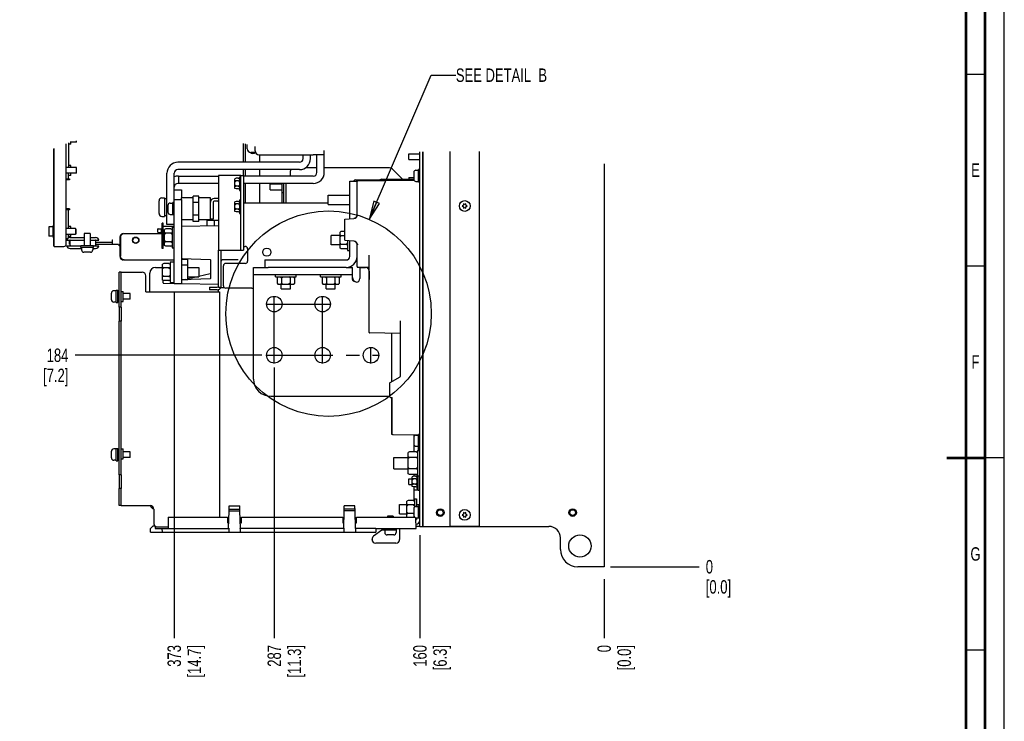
# Paper-space layout 'SUBMITTAL_E3H_2_2' of a CAD drawing. Header units: millimetres. Extents: x 0 to 841, y 0 to 594.
# Tile 57 of 58: x 584 to 841, y 228 to 411. Entities that reach past the tile are written whole.
import ezdxf

# ---------------------------------------------------------------- set-up
doc = ezdxf.new("R2010")
doc.units = ezdxf.units.MM
doc.header["$LTSCALE"] = 46.255
doc.linetypes.add('CENTER', pattern=[0.6, 0.375, -0.075, 0.075, -0.075])
doc.linetypes.add('DASHED', pattern=[0.2, 0.1, -0.1])
doc.layers.get('0').update_dxf_attribs({"linetype": 'CONTINUOUS'})
for name, color, linetype in [('002___PRT_ALL_AXES', 7, 'CONTINUOUS'), ('02___PRT_ALL_AXES', 7, 'CONTINUOUS'), ('DATUM', 7, 'CONTINUOUS'), ('DEFAULT_1', 7, 'CENTER'), ('DRAFTS', 7, 'CONTINUOUS'), ('NOTES', 7, 'CONTINUOUS'), ('ROUNDS', 7, 'CONTINUOUS')]:
    doc.layers.add(name, color=color, linetype=linetype)
doc.styles.get("Standard").update_dxf_attribs({"font": 'txt', "width": 0.725})
doc.dimstyles.new('DIMSTYLE_3', dxfattribs={"dimtxt": 3.5, "dimasz": 4.8, "dimexe": 3.2, "dimexo": 1.6, "dimgap": 0.875, "dimtad": 0, "dimtih": 1, "dimtoh": 1, "dimdec": 1, "dimzin": 0, "dimdsep": 46, "dimtxsty": 'STANDARD', "dimblk": 'CLOSED', "dimblk1": 'CLOSED', "dimblk2": 'CLOSED', "dimcen": 0.09, "dimadec": 0, "dimazin": 0, "dimtp": 0.4, "dimtm": 0.4, "dimtfac": 1, "dimtdec": 1, "dimtofl": 0, "dimtmove": 0, "dimatfit": 3, "dimldrblk": 'CLOSED', "dimfxl": 1, "dimtolj": 1, "dimtzin": 0, "dimarcsym": 0})
doc.dimstyles.get("Standard").update_dxf_attribs({"dimtxt": 3.5, "dimasz": 4.8, "dimexe": 3.2, "dimexo": 1.6, "dimtad": 0, "dimtih": 1, "dimtoh": 1, "dimdec": 1, "dimzin": 0, "dimdsep": 46, "dimtxsty": 'STANDARD', "dimblk": 'CLOSED', "dimblk1": 'CLOSED', "dimblk2": 'CLOSED', "dimcen": 0.09, "dimadec": 0, "dimazin": 0, "dimtol": 1, "dimtp": 0.4, "dimtm": 0.4, "dimtfac": 1, "dimtdec": 1, "dimtofl": 0, "dimtmove": 0, "dimatfit": 3, "dimldrblk": 'CLOSED', "dimfxl": 1, "dimtolj": 1, "dimtzin": 0, "dimarcsym": 0})

# ---------------------------------------------------------------- blocks, each defined once
blk = doc.blocks.new('*D64')
at = {"color": 2, "linetype": 'CONTINUOUS'}
blk.add_line((736.74, 265.47), (736.74, 250.02), dxfattribs=at)
at = {"color": 2, "linetype": 'CONTINUOUS', "insert": (734.99, 248.27), "char_height": 3.5, "width": 12.6875, "attachment_point": 3, "rotation": 90, "line_spacing_factor": 0.9}
blk.add_mtext('0\\P[0.0]', dxfattribs=at)
blk = doc.blocks.new('_CLOSED')
at = {"color": 0, "linetype": 'BYBLOCK'}
for p, q in [((0, 0), (-1, 0.167)), ((-1, 0.167), (-1, -0.167)), ((-1, -0.167), (0, 0)), ((-1, 0), (0, 0))]:
    blk.add_line(p, q, dxfattribs=at)
blk = doc.blocks.new('*D65')
at = {"color": 2, "linetype": 'CONTINUOUS'}
blk.add_line((650.79, 320.57), (650.79, 250.02), dxfattribs=at)
at = {"color": 2, "linetype": 'CONTINUOUS', "insert": (649.04, 248.27), "char_height": 3.5, "width": 15.225, "attachment_point": 3, "rotation": 90, "line_spacing_factor": 0.9}
blk.add_mtext('287\\P[11.3]', dxfattribs=at)
blk = doc.blocks.new('*D66')
at = {"color": 2, "linetype": 'CONTINUOUS'}
blk.add_line((624.72, 340.2), (624.72, 250.02), dxfattribs=at)
at = {"color": 2, "linetype": 'CONTINUOUS', "insert": (622.97, 248.27), "char_height": 3.5, "width": 15.225, "attachment_point": 3, "rotation": 90, "line_spacing_factor": 0.9}
blk.add_mtext('373\\P[14.7]', dxfattribs=at)
blk = doc.blocks.new('*D67')
at = {"color": 2, "linetype": 'CONTINUOUS'}
blk.add_line((647.59, 323.77), (598.9, 323.77), dxfattribs=at)
at = {"color": 2, "linetype": 'CONTINUOUS', "insert": (597.15, 325.52), "char_height": 3.5, "width": 12.6875, "attachment_point": 3, "line_spacing_factor": 0.9}
blk.add_mtext('184\\P[7.2]', dxfattribs=at)
blk = doc.blocks.new('*D68')
at = {"color": 2, "linetype": 'CONTINUOUS'}
blk.add_line((738.38, 268.67), (761.47, 268.67), dxfattribs=at)
at = {"color": 2, "linetype": 'CONTINUOUS', "insert": (763.22, 270.42), "char_height": 3.5, "width": 12.6875, "attachment_point": 1, "line_spacing_factor": 0.9}
blk.add_mtext('0\\P[0.0]', dxfattribs=at)
blk = doc.blocks.new('*D103')
at = {"color": 2, "linetype": 'CONTINUOUS'}
blk.add_line((688.74, 276.93), (688.74, 250.02), dxfattribs=at)
at = {"color": 2, "linetype": 'CONTINUOUS', "insert": (686.99, 248.27), "char_height": 3.5, "width": 12.6875, "attachment_point": 3, "rotation": 90, "line_spacing_factor": 0.9}
blk.add_mtext('160\\P[6.3]', dxfattribs=at)

psp = doc.layouts.new('SUBMITTAL_E3H_2_2')

# ---------------------------------------------------------------- linework, layer by layer
at = {"color": 7, "linetype": 'CONTINUOUS'}
for p, q in [((841, 0), (841, 594)), ((841, 0), (841, 594)), ((593.31, 377.55), (593.31, 357.67)), ((663.83, 371.41), (663.83, 377.12)), ((658.31, 375.01), (658.31, 376.03)), ((663.83, 376.03), (660.95, 376.03)), ((689.43, 376.73), (689.43, 279.17)), ((689.46, 376.73), (689.46, 279.17)), ((696.66, 279.17), (696.66, 376.87)), ((704.16, 376.82), (704.16, 279.17)), ((657.35, 374.05), (625.68, 374.05)), ((596.58, 369.74), (597.15, 369.74)), ((642.09, 370.63), (636.24, 370.63)), ((636.24, 370.63), (636.24, 351.13)), ((640.85, 369.87), (640.55, 369.72)), ((640.55, 367.25), (640.55, 369.72)), ((641.45, 369.87), (640.85, 369.87)), ((641.45, 369.87), (641.75, 369.72)), ((641.75, 370.28), (642.09, 370.28)), ((641.75, 370.28), (641.75, 366.68)), ((687.11, 371.39), (687.11, 369.65)), ((624.72, 366.86), (626.64, 366.86)), ((625.8, 368.53), (625.68, 368.53)), ((640.85, 369.18), (640.55, 369.33)), ((640.85, 369.18), (640.55, 368.88)), ((640.85, 367.79), (640.55, 368.09)), ((640.85, 367.79), (640.55, 367.64)), ((640.85, 367.1), (640.55, 367.25)), ((641.45, 369.18), (640.85, 369.18)), ((641.45, 367.79), (640.85, 367.79)), ((641.45, 367.1), (640.85, 367.1)), ((641.45, 369.18), (641.75, 369.33)), ((641.45, 369.18), (641.75, 368.88)), ((641.45, 367.79), (641.75, 368.09)), ((641.45, 367.79), (641.75, 367.64)), ((641.45, 367.1), (641.75, 367.25)), ((624.72, 342.44), (624.72, 365.9)), ((624.72, 364.34), (626.64, 364.34)), ((629.64, 364.79), (626.64, 364.79)), ((626.64, 364.34), (626.64, 364.79)), ((631.14, 365.23), (629.64, 365.23)), ((629.64, 358.65), (629.64, 365.23)), ((631.14, 358.65), (631.14, 365.23)), ((634.14, 364.79), (631.14, 364.79)), ((634.14, 360.19), (634.14, 364.79)), ((641.75, 366.68), (642.09, 366.68)), ((623.09, 362.81), (623.09, 361.07)), ((631.14, 363.59), (629.64, 363.59)), ((635.94, 363.94), (635.13, 363.94)), ((640.85, 363.87), (640.55, 363.72)), ((640.55, 361.25), (640.55, 363.72)), ((640.85, 363.18), (640.55, 363.33)), ((640.85, 363.18), (640.55, 362.88)), ((640.85, 361.79), (640.55, 362.09)), ((640.85, 361.79), (640.55, 361.64)), ((641.45, 363.87), (640.85, 363.87)), ((641.45, 363.18), (640.85, 363.18)), ((641.45, 361.79), (640.85, 361.79)), ((641.45, 363.87), (641.75, 363.72)), ((641.45, 363.18), (641.75, 363.33)), ((641.45, 363.18), (641.75, 362.88)), ((641.45, 361.79), (641.75, 362.09)), ((641.45, 361.79), (641.75, 361.64)), ((641.75, 364.28), (642.09, 364.28)), ((641.75, 364.28), (641.75, 360.68)), ((700.1, 362.87), (699.74, 362.66)), ((699.74, 362.66), (700.1, 362.45)), ((700.41, 363.08), (700.1, 363.26)), ((700.1, 363.26), (700.1, 362.87)), ((700.1, 362.45), (700.1, 362.06)), ((700.1, 362.06), (700.41, 362.24)), ((700.72, 363.26), (700.41, 363.08)), ((700.41, 362.24), (700.72, 362.06)), ((700.72, 362.87), (700.72, 363.26)), ((701.09, 362.66), (700.72, 362.87)), ((700.72, 362.45), (701.09, 362.66)), ((700.72, 362.06), (700.72, 362.45)), ((597.15, 361.64), (596.58, 361.64)), ((631.14, 360.3), (629.64, 360.3)), ((634.14, 359.09), (634.14, 359.23)), ((640.85, 361.1), (640.55, 361.25)), ((641.45, 361.1), (640.85, 361.1)), ((641.45, 361.1), (641.75, 361.25)), ((641.75, 360.68), (642.09, 360.68)), ((592.05, 357.23), (592.05, 354.8)), ((593.13, 357.26), (592.08, 357.26)), ((593.13, 357.26), (593.13, 354.77)), ((593.46, 357.67), (593.16, 357.67)), ((593.16, 357.67), (593.16, 354.37)), ((598.98, 356.77), (596.58, 356.77)), ((598.98, 356.77), (598.98, 355.27)), ((599.13, 356.62), (598.98, 356.77)), ((599.13, 356.62), (599.13, 355.42)), ((620.55, 356.71), (621.54, 356.74)), ((621.39, 355.75), (621.39, 356.74)), ((621.84, 358.19), (621.54, 358.19)), ((621.54, 351.59), (621.54, 358.19)), ((621.93, 357.36), (624.72, 357.41)), ((622.53, 356.68), (622.23, 356.53)), ((623.88, 356.68), (622.53, 356.68)), ((623.88, 356.68), (624.18, 356.53)), ((624.18, 357.13), (624.72, 357.13)), ((624.18, 357.13), (624.18, 351.76)), ((629.64, 359.09), (626.64, 359.09)), ((626.64, 357.44), (636.24, 357.61)), ((631.14, 358.65), (629.64, 358.65)), ((634.14, 359.09), (631.14, 359.09)), ((593.13, 354.77), (592.08, 354.77)), ((593.16, 356.56), (593.13, 356.56)), ((593.16, 355.48), (593.13, 355.48)), ((593.46, 354.37), (593.16, 354.37)), ((593.31, 354.37), (593.31, 352.19)), ((598.98, 355.27), (596.58, 355.27)), ((596.92, 354.14), (596.58, 354.14)), ((599.13, 355.42), (598.98, 355.27)), ((610.63, 354.83), (610.58, 354.53)), ((610.58, 354.53), (610.58, 349.55)), ((610.75, 355.1), (610.63, 354.83)), ((610.95, 355.31), (610.75, 355.1)), ((611.2, 355.44), (610.95, 355.31)), ((611.48, 355.49), (611.2, 355.44)), ((620.4, 356.56), (620.4, 355.93)), ((620.55, 355.78), (621.54, 355.74)), ((621.84, 355.16), (621.85, 355.14)), ((621.85, 355.14), (621.86, 355.13)), ((621.86, 355.13), (621.88, 355.12)), ((621.88, 355.12), (622.14, 355.11)), ((622.23, 352.36), (622.23, 356.53)), ((622.53, 355.56), (622.23, 355.71)), ((622.53, 355.56), (622.23, 355.26)), ((623.88, 355.56), (622.53, 355.56)), ((623.88, 355.56), (624.18, 355.71)), ((623.88, 355.56), (624.18, 355.26)), ((667.95, 354.97), (665.61, 354.97)), ((665.61, 352.57), (665.61, 354.97)), ((668.25, 356), (667.95, 355.85)), ((667.95, 351.68), (667.95, 355.85)), ((668.25, 354.88), (667.95, 355.03)), ((668.25, 354.88), (667.95, 354.58)), ((669.15, 356), (668.25, 356)), ((669.15, 354.88), (668.25, 354.88)), ((593.46, 352.19), (593.31, 352.19)), ((597.45, 352.7), (597.45, 353.27)), ((597.45, 352.7), (597.53, 352.7)), ((604.28, 352.7), (608.52, 352.7)), ((608.52, 353.27), (608.52, 352.7)), ((621.84, 351.59), (621.54, 351.59)), ((622.53, 353.32), (622.23, 353.62)), ((622.53, 353.32), (622.23, 353.17)), ((622.53, 352.21), (622.23, 352.36)), ((623.88, 353.32), (622.53, 353.32)), ((623.88, 352.21), (622.53, 352.21)), ((623.88, 353.32), (624.18, 353.62)), ((623.88, 353.32), (624.18, 353.17)), ((623.88, 352.21), (624.18, 352.36)), ((624.18, 351.76), (624.72, 351.76)), ((667.95, 352.57), (665.61, 352.57)), ((668.25, 352.65), (667.95, 352.95)), ((668.25, 352.65), (667.95, 352.5)), ((668.25, 351.53), (667.95, 351.68)), ((669.6, 352.65), (668.25, 352.65)), ((669.6, 351.53), (668.25, 351.53)), ((669.6, 352.65), (669.9, 352.95)), ((669.6, 352.65), (669.9, 352.5)), ((669.6, 351.53), (669.9, 351.68)), ((669.9, 353.68), (669.9, 351.08)), ((602.91, 350.62), (601.17, 350.62)), ((610.58, 349.55), (610.63, 349.26)), ((610.63, 349.26), (610.75, 348.99)), ((610.75, 348.99), (610.95, 348.78)), ((626.73, 349), (634.06, 348.74)), ((636.24, 351.13), (642.09, 351.13)), ((669.9, 351.08), (670.44, 351.08)), ((610.95, 348.78), (611.2, 348.64)), ((611.2, 348.64), (611.48, 348.59)), ((621.99, 347.68), (621.69, 347.53)), ((621.69, 343.36), (621.69, 347.53)), ((621.99, 346.56), (621.69, 346.71)), ((621.99, 346.56), (621.69, 346.26)), ((623.34, 347.68), (621.99, 347.68)), ((623.34, 346.56), (621.99, 346.56)), ((623.34, 347.68), (623.64, 347.53)), ((623.34, 346.56), (623.64, 346.71)), ((623.34, 346.56), (623.64, 346.26)), ((623.64, 348.13), (624.72, 348.13)), ((623.64, 348.13), (623.64, 342.76)), ((628.28, 346.64), (631.14, 346.64)), ((631.14, 346.64), (631.14, 344.24)), ((634.14, 348.66), (634.14, 343.73)), ((610.86, 345.41), (611.31, 345.41)), ((621.99, 344.32), (621.69, 344.62)), ((621.99, 344.32), (621.69, 344.17)), ((623.34, 344.32), (621.99, 344.32)), ((623.34, 344.32), (623.64, 344.62)), ((623.34, 344.32), (623.64, 344.17)), ((630.87, 344.24), (628.28, 343.67)), ((628.28, 344.24), (631.14, 344.24)), ((634.07, 344.95), (631.14, 344.3)), ((651.11, 344.21), (651.11, 344.75)), ((651.11, 344.21), (656.48, 344.21)), ((651.56, 343.91), (651.71, 344.21)), ((651.56, 343.91), (651.56, 342.56)), ((652.68, 343.91), (652.53, 344.21)), ((652.68, 343.91), (652.98, 344.21)), ((652.68, 343.91), (652.68, 342.56)), ((654.91, 343.91), (654.61, 344.21)), ((654.91, 343.91), (655.06, 344.21)), ((654.91, 343.91), (654.91, 342.56)), ((656.03, 343.91), (655.88, 344.21)), ((656.03, 343.91), (656.03, 342.56)), ((656.48, 344.21), (656.48, 344.75)), ((662.81, 344.21), (662.81, 344.75)), ((662.81, 344.21), (668.18, 344.21)), ((663.26, 343.91), (663.41, 344.21)), ((663.26, 343.91), (663.26, 342.56)), ((664.38, 343.91), (664.23, 344.21)), ((664.38, 343.91), (664.68, 344.21)), ((664.38, 343.91), (664.38, 342.56)), ((666.61, 343.91), (666.31, 344.21)), ((666.61, 343.91), (666.76, 344.21)), ((666.61, 343.91), (666.61, 342.56)), ((667.73, 343.91), (667.58, 344.21)), ((667.73, 343.91), (667.73, 342.56)), ((668.18, 344.21), (668.18, 344.75)), ((671.23, 343.89), (671.19, 344.25)), ((671.31, 343.58), (671.23, 343.89)), ((621.99, 343.21), (621.69, 343.36)), ((621.84, 342.61), (621.84, 343.15)), ((621.93, 343.24), (621.93, 343.24)), ((621.93, 342.52), (624.72, 342.48)), ((623.34, 343.21), (621.99, 343.21)), ((623.34, 343.21), (623.64, 343.36)), ((623.64, 343.3), (623.51, 343.29)), ((623.64, 342.76), (624.72, 342.76)), ((624.72, 342.44), (626.64, 342.44)), ((626.64, 342.44), (636.24, 342.27)), ((634.06, 343.64), (626.73, 343.38)), ((627.7, 343.54), (627.02, 343.39)), ((636.18, 342.27), (636.18, 341.64)), ((651.56, 342.56), (651.71, 342.26)), ((651.71, 342.26), (655.88, 342.26)), ((652.68, 342.56), (652.53, 342.26)), ((652.68, 342.56), (652.98, 342.26)), ((654.91, 342.56), (654.61, 342.26)), ((654.91, 342.56), (655.06, 342.26)), ((656.03, 342.56), (655.88, 342.26)), ((663.26, 342.56), (663.41, 342.26)), ((663.41, 342.26), (667.58, 342.26)), ((664.38, 342.56), (664.23, 342.26)), ((664.38, 342.56), (664.68, 342.26)), ((666.61, 342.56), (666.31, 342.26)), ((666.61, 342.56), (666.76, 342.26)), ((667.73, 342.56), (667.58, 342.26)), ((671.44, 343.31), (671.31, 343.58)), ((671.6, 343.1), (671.44, 343.31)), ((671.78, 342.95), (671.6, 343.1)), ((671.96, 342.86), (671.78, 342.95)), ((672.15, 342.83), (671.96, 342.86)), ((608.36, 338.24), (608.36, 339.98)), ((617.34, 340.31), (636.54, 340.31)), ((636.18, 340.85), (636.18, 340.31)), ((610.86, 336.29), (610.86, 332.69)), ((681.39, 303.1), (681.39, 312.77)), ((681.54, 312.7), (681.39, 312.7)), ((681.54, 303.1), (681.54, 312.7)), ((681.54, 303.1), (681.39, 303.1)), ((687.11, 302.39), (687.11, 300.65)), ((608.36, 297.02), (608.36, 298.76)), ((686.01, 298.6), (685.71, 298.45)), ((685.71, 292.89), (685.71, 298.45)), ((687.81, 298.6), (686.01, 298.6)), ((687.81, 298.6), (688.11, 298.45)), ((688.11, 298.97), (688.74, 298.97)), ((688.11, 298.97), (688.11, 292.37)), ((686.01, 297.14), (685.71, 297.29)), ((686.01, 297.14), (685.71, 296.84)), ((687.81, 297.14), (686.01, 297.14)), ((687.81, 297.14), (688.11, 297.29)), ((687.81, 297.14), (688.11, 296.84)), ((610.86, 292.64), (610.86, 289.04)), ((686.01, 294.21), (685.71, 294.51)), ((686.01, 294.21), (685.71, 294.06)), ((686.01, 292.74), (685.71, 292.89)), ((687.81, 294.21), (686.01, 294.21)), ((687.81, 292.74), (686.01, 292.74)), ((687.81, 294.21), (688.11, 294.51)), ((687.81, 294.21), (688.11, 294.06)), ((687.81, 292.74), (688.11, 292.89)), ((687.95, 292.64), (688.11, 292.64)), ((687.95, 292.64), (687.95, 289.04)), ((687.05, 292.23), (686.75, 292.08)), ((686.75, 289.61), (686.75, 292.08)), ((687.05, 291.53), (686.75, 291.68)), ((687.05, 291.53), (686.75, 291.23)), ((687.05, 290.15), (686.75, 290.45)), ((687.05, 290.15), (686.75, 290)), ((687.65, 292.23), (687.05, 292.23)), ((687.65, 291.53), (687.05, 291.53)), ((687.65, 290.15), (687.05, 290.15)), ((687.65, 292.23), (687.95, 292.08)), ((687.65, 291.53), (687.95, 291.68)), ((687.65, 291.53), (687.95, 291.23)), ((687.65, 290.15), (687.95, 290.45)), ((687.65, 290.15), (687.95, 290)), ((688.11, 292.37), (688.74, 292.37)), ((688.29, 290.84), (688.29, 290.84)), ((687.05, 289.46), (686.75, 289.61)), ((687.65, 289.46), (687.05, 289.46)), ((688.29, 288.59), (687.24, 288.59)), ((687.65, 289.46), (687.95, 289.61)), ((687.95, 289.04), (688.29, 289.04)), ((685.65, 285.91), (685.35, 285.76)), ((685.35, 281.6), (685.35, 285.76)), ((685.65, 284.79), (685.35, 284.94)), ((685.65, 284.79), (685.35, 284.49)), ((687, 285.91), (685.65, 285.91)), ((687, 284.79), (685.65, 284.79)), ((687, 285.91), (687.3, 285.76)), ((687, 284.79), (687.3, 284.94)), ((687, 284.79), (687.3, 284.49)), ((687.3, 286.36), (687.84, 286.36)), ((687.3, 286.36), (687.3, 284.23)), ((687.84, 286.36), (687.84, 284.39)), ((610.92, 284.6), (611.31, 284.6)), ((685.65, 282.55), (685.35, 282.85)), ((685.65, 282.55), (685.35, 282.4)), ((687, 282.55), (685.65, 282.55)), ((687, 282.55), (687.11, 282.66)), ((687, 282.55), (687.11, 282.5)), ((687.11, 283.79), (687.11, 282.05)), ((700.1, 282.38), (699.74, 282.17)), ((700.41, 282.59), (700.1, 282.77)), ((700.1, 282.77), (700.1, 282.38)), ((700.72, 282.77), (700.41, 282.59)), ((700.72, 282.38), (700.72, 282.77)), ((701.09, 282.17), (700.72, 282.38)), ((687.3, 281.61), (687.3, 281.6)), ((687.71, 280.99), (687.84, 280.99)), ((687.84, 281.45), (687.84, 280.99)), ((699.74, 282.17), (700.1, 281.96)), ((700.1, 281.96), (700.1, 281.57)), ((700.1, 281.57), (700.41, 281.75)), ((700.41, 281.75), (700.72, 281.57)), ((700.72, 281.96), (701.09, 282.17)), ((700.72, 281.57), (700.72, 281.96)), ((689.43, 279.17), (689.46, 279.17)), ((704.16, 279.17), (696.66, 279.17)), ((681.92, 276.97), (680.18, 276.97))]:
    psp.add_line(p, q, dxfattribs=at)
at = {"color": 3, "linetype": 'CONTINUOUS'}
for p, q in [((593.46, 352.12), (593.46, 377.63)), ((597.15, 379.11), (597.15, 372.68)), ((660.23, 375.01), (660.23, 376.03)), ((661.91, 371.41), (661.91, 376.03)), ((657.35, 372.13), (625.68, 372.13)), ((736.74, 373.66), (736.74, 268.67)), ((597.45, 369.46), (596.58, 369.46)), ((597.15, 369.74), (597.15, 371.18)), ((597.15, 369.74), (597.45, 369.74)), ((597.45, 369.74), (597.45, 369.46)), ((625.8, 370.45), (625.68, 370.45)), ((626.64, 366.86), (626.64, 364.79)), ((626.64, 364.34), (626.64, 342.44)), ((635.94, 364.63), (635.13, 364.63)), ((597.45, 361.94), (596.58, 361.94)), ((597.45, 361.94), (597.45, 361.64)), ((597.45, 361.64), (597.15, 361.64)), ((597.15, 356.77), (597.15, 361.64)), ((621.84, 351.59), (621.84, 358.19)), ((636.2, 358.91), (635.24, 358.91)), ((597.15, 354.32), (597.15, 355.27)), ((610.75, 354.53), (610.79, 354.83)), ((610.75, 354.53), (610.75, 349.55)), ((610.79, 354.83), (610.92, 355.1)), ((610.92, 355.1), (611.12, 355.31)), ((611.12, 355.31), (611.37, 355.44)), ((611.37, 355.44), (611.65, 355.49)), ((611.65, 355.49), (621.54, 355.49)), ((593.46, 352.12), (594.36, 352.12)), ((597.45, 353.27), (597.45, 353.75)), ((597.52, 353.27), (597.45, 353.27)), ((604.28, 353.27), (608.52, 353.27)), ((608.52, 353.84), (608.61, 353.84)), ((608.52, 353.84), (608.52, 353.27)), ((608.61, 352.7), (608.61, 353.84)), ((608.61, 352.7), (610.2, 352.7)), ((610.79, 349.26), (610.75, 349.55)), ((610.92, 348.99), (610.79, 349.26)), ((611.12, 348.78), (610.92, 348.99)), ((611.37, 348.64), (611.12, 348.78)), ((611.65, 348.59), (611.37, 348.64)), ((611.65, 348.59), (624.72, 348.59)), ((641.35, 348.62), (637.23, 348.62)), ((673.11, 346.67), (673.11, 343.79)), ((645.39, 342.83), (645.39, 344.75)), ((671.19, 343.54), (671.19, 344.75)), ((636.93, 341.42), (637.23, 341.42)), ((671.22, 343.39), (671.19, 343.54)), ((671.29, 343.23), (671.22, 343.39)), ((671.43, 343.08), (671.29, 343.23)), ((671.62, 342.96), (671.43, 343.08)), ((671.86, 342.87), (671.62, 342.96)), ((672.15, 342.83), (671.86, 342.87)), ((675.54, 343.54), (675.48, 343.54)), ((610.41, 336.29), (610.41, 332.69)), ((681.39, 316.92), (681.39, 329.5)), ((610.41, 292.64), (610.41, 289.04)), ((688.68, 284.87), (688.68, 288.59)), ((688.68, 280.73), (688.68, 281.3)), ((678.84, 278.2), (676.66, 276.61)), ((679.58, 278.2), (678.84, 278.2)), ((683.46, 278.52), (683.46, 275.75)), ((688.74, 279.17), (687.74, 279.17)), ((689.46, 279.17), (690.54, 279.17)), ((676.26, 275.75), (676.26, 275.83)), ((682.5, 274.79), (677.22, 274.79)), ((736.74, 268.67), (735.18, 268.67))]:
    psp.add_line(p, q, dxfattribs=at)
at = {"color": 7, "linetype": 'DASHED'}
psp.add_line((841, 297), (836, 297), dxfattribs=at)
at = {"color": 7, "linetype": 'CONTINUOUS'}
for points, const_width in [([(836, 5), (836, 589)], 0.7), ([(831, 10), (831, 584)], 0.7), ([(831, 397), (836, 397)], 0.35), ([(831, 347), (836, 347)], 0.35), ([(836, 297), (826, 297)], 0.7), ([(831, 247), (836, 247)], 0.35)]:
    psp.add_lwpolyline(points, dxfattribs=dict(at, const_width=const_width))
at = {"color": 2, "linetype": 'CONTINUOUS'}
psp.add_circle((664.95, 334.6), 26.76, dxfattribs=at)
at = {"color": 7, "linetype": 'CONTINUOUS'}
for centre, radius in [((614.69, 353.74), 0.834), ((648.84, 350.64), 1.07), ((648.84, 350.64), 1.07)]:
    psp.add_circle(centre, radius, dxfattribs=at)
at = {"color": 3, "linetype": 'CONTINUOUS'}
for centre, radius in [((614.69, 353.74), 0.75), ((650.79, 337.1), 2.02), ((663.39, 337.1), 2.02), ((650.79, 323.77), 2.02), ((663.39, 323.77), 2.02), ((675.99, 323.77), 2.02), ((694.04, 282.77), 0.75), ((728.54, 282.77), 0.75), ((730.44, 274.07), 2.92)]:
    psp.add_circle(centre, radius, dxfattribs=at)
at = {"color": 7, "linetype": 'CONTINUOUS'}
for centre, radius, start, end in [((645.21, 377.21), 0.834, 224.0231, 315.439), ((657.35, 375.01), 0.96, 270, 360), ((625.68, 371.17), 2.88, 90, 180), ((687.71, 371.39), 0.6, 90, 180), ((660.95, 371.41), 2.88, 270, 360), ((687.71, 369.65), 0.6, 180, 270), ((625.68, 367.57), 0.96, 90, 180), ((623.69, 362.81), 0.6, 90, 180), ((635.13, 363.64), 0.3, 90, 180), ((635.94, 363.64), 0.3, 16.5393, 90), ((623.69, 361.07), 0.6, 180, 270), ((592.08, 357.23), 0.03, 90, 180), ((620.55, 356.56), 0.15, 92, 180), ((621.93, 357.27), 0.09, 91, 180), ((626.73, 357.35), 0.09, 90.9999, 179.9951), ((592.08, 354.8), 0.03, 180, 270), ((620.55, 355.93), 0.15, 180, 268), ((601.17, 351.22), 0.6, 180, 270), ((602.91, 351.22), 0.6, 270, 360), ((626.73, 349.09), 0.09, 180, 268), ((669.54, 349.49), 0.9, 270, 360), ((634.05, 348.66), 0.09, 0, 88), ((634.05, 345.03), 0.09, 282.4077, 360), ((621.93, 343.15), 0.09, 92, 180), ((621.93, 342.61), 0.09, 180, 269), ((626.73, 343.29), 0.09, 92, 180.0084), ((626.73, 342.53), 0.09, 195.0316, 269), ((634.05, 343.73), 0.09, 272, 360), ((635.94, 341.81), 0.3, 270, 351.7815), ((608.96, 339.98), 0.6, 90, 180), ((608.96, 338.24), 0.6, 180, 270), ((687.71, 302.39), 0.6, 90, 180), ((687.71, 300.65), 0.6, 180, 270), ((608.96, 298.76), 0.6, 90, 180), ((608.96, 297.02), 0.6, 180, 270), ((687.71, 283.79), 0.6, 90, 180), ((687.71, 282.05), 0.6, 180, 270), ((680.18, 277.57), 0.6, 180, 270), ((681.92, 277.57), 0.6, 270, 360)]:
    psp.add_arc(centre, radius, start, end, dxfattribs=at)
at = {"color": 3, "linetype": 'CONTINUOUS'}
for centre, radius, start, end in [((645.21, 377.21), 0.75, 231.4356, 308.5644), ((657.35, 375.01), 2.88, 270, 360), ((625.68, 371.17), 0.96, 90, 180), ((625.68, 367.57), 2.88, 90, 109.4936), ((660.95, 371.41), 0.96, 270, 360), ((635.13, 363.64), 0.99, 90, 180), ((635.94, 363.64), 0.99, 72.2567, 90), ((610.79, 352.82), 0.6, 191.537, 249.5253), ((669.54, 349.49), 2.82, 270, 360), ((637.23, 348.32), 0.3, 90, 180), ((672.15, 343.79), 0.96, 270, 360), ((635.94, 341.81), 0.99, 270, 336.6307), ((687.72, 280.73), 0.96, 270.8415, 360), ((682.5, 278.52), 0.96, 0, 4.9085), ((677.22, 275.83), 0.96, 126.0076, 180), ((677.22, 275.75), 0.96, 180, 270), ((682.5, 275.75), 0.96, 270, 360)]:
    psp.add_arc(centre, radius, start, end, dxfattribs=at)
at = {"layer": '002___PRT_ALL_AXES', "color": 7, "linetype": 'CONTINUOUS'}
for p, q in [((597.75, 378.73), (597.15, 378.73)), ((597.75, 378.73), (597.75, 379.28)), ((685.83, 376.28), (688.74, 376.28)), ((685.83, 374.78), (685.83, 376.28)), ((685.83, 374.78), (688.74, 374.78)), ((597.75, 373.24), (597.15, 373.24)), ((597.75, 372.68), (597.75, 373.24)), ((597.75, 370.63), (597.15, 370.63)), ((597.75, 370.63), (597.75, 371.18)), ((685.83, 370.12), (687.11, 370.12)), ((685.83, 370.12), (685.83, 369.62)), ((649.71, 368.39), (652.86, 368.39)), ((649.71, 366.89), (649.71, 368.39)), ((649.71, 366.89), (652.86, 366.89)), ((664.86, 365.47), (670.44, 365.47)), ((664.86, 363.07), (664.86, 365.47)), ((664.86, 363.07), (670.44, 363.07)), ((597.75, 357.32), (597.15, 357.32)), ((597.75, 356.77), (597.75, 357.32)), ((597.75, 354.71), (597.15, 354.71)), ((597.75, 354.71), (597.75, 355.27)), ((626.64, 348.84), (628.28, 348.84)), ((626.64, 347.34), (628.28, 347.34)), ((628.28, 343.54), (628.28, 348.84)), ((626.64, 343.54), (628.28, 343.54)), ((652.59, 341.09), (652.59, 342.26)), ((654.99, 341.09), (654.99, 342.26)), ((664.29, 341.09), (664.29, 342.26)), ((666.69, 341.09), (666.69, 342.26)), ((610.86, 340.42), (611.46, 340.42)), ((611.46, 337.81), (611.46, 340.42)), ((652.59, 341.09), (654.99, 341.09)), ((664.29, 341.09), (666.69, 341.09)), ((610.86, 337.81), (611.46, 337.81)), ((610.86, 299.41), (611.46, 299.41)), ((611.46, 296.8), (611.46, 299.41)), ((610.86, 296.8), (611.46, 296.8)), ((681.93, 297.17), (685.71, 297.17)), ((681.93, 294.17), (681.93, 297.17)), ((681.93, 294.17), (685.71, 294.17)), ((685.83, 291.59), (686.75, 291.59)), ((685.83, 290.09), (685.83, 291.59)), ((685.83, 290.09), (686.75, 290.09)), ((683.43, 284.87), (685.35, 284.87)), ((683.43, 282.47), (683.43, 284.87)), ((687.84, 284.87), (688.74, 284.87)), ((683.43, 282.47), (685.35, 282.47))]:
    psp.add_line(p, q, dxfattribs=at)
for centre, radius in [((700.41, 362.66), 1.4), ((694.04, 282.77), 0.975), ((700.41, 282.17), 1.4), ((728.54, 282.77), 0.975)]:
    psp.add_circle(centre, radius, dxfattribs=at)
at = {"layer": '02___PRT_ALL_AXES', "color": 7, "linetype": 'CONTINUOUS'}
for p, q in [((599.24, 379.28), (597.62, 379.28)), ((599.24, 379.28), (599.24, 379.64)), ((599.24, 372.68), (596.58, 372.68)), ((599.24, 371.18), (599.24, 372.68)), ((687.71, 371.99), (688.37, 371.99)), ((688.74, 372.14), (688.37, 372.14)), ((688.37, 368.9), (688.37, 372.14)), ((599.24, 371.18), (596.58, 371.18)), ((687.71, 369.05), (688.37, 369.05)), ((688.74, 368.9), (688.37, 368.9)), ((623.69, 363.41), (624.35, 363.41)), ((624.72, 363.56), (624.35, 363.56)), ((624.35, 360.32), (624.35, 363.56)), ((623.69, 360.47), (624.35, 360.47)), ((624.72, 360.32), (624.35, 360.32)), ((602.79, 355.48), (601.29, 355.48)), ((601.29, 355.48), (601.29, 352.25)), ((602.79, 355.48), (602.79, 352.25)), ((603.66, 352.25), (600.42, 352.25)), ((600.42, 351.88), (600.42, 352.25)), ((603.66, 351.88), (600.42, 351.88)), ((600.57, 351.88), (600.57, 351.22)), ((603.51, 351.88), (603.51, 351.22)), ((603.66, 351.88), (603.66, 352.25)), ((609.62, 340.58), (608.96, 340.58)), ((609.62, 340.73), (609.99, 340.73)), ((609.62, 337.49), (609.62, 340.73)), ((609.99, 337.49), (609.99, 340.73)), ((610.41, 339.86), (609.99, 339.86)), ((613.22, 339.86), (611.46, 339.86)), ((613.22, 338.36), (613.22, 339.86)), ((609.62, 337.64), (608.96, 337.64)), ((609.62, 337.49), (609.99, 337.49)), ((610.41, 338.36), (609.99, 338.36)), ((613.22, 338.36), (611.46, 338.36)), ((687.71, 302.99), (688.37, 302.99)), ((688.74, 303.14), (688.37, 303.14)), ((688.37, 299.9), (688.37, 303.14)), ((609.62, 299.36), (608.96, 299.36)), ((609.62, 299.51), (609.99, 299.51)), ((609.62, 296.27), (609.62, 299.51)), ((609.99, 296.27), (609.99, 299.51)), ((610.41, 298.64), (609.99, 298.64)), ((613.22, 298.64), (611.46, 298.64)), ((613.22, 297.14), (613.22, 298.64)), ((687.71, 300.05), (688.37, 300.05)), ((688.74, 299.9), (688.37, 299.9)), ((609.62, 296.42), (608.96, 296.42)), ((609.62, 296.27), (609.99, 296.27)), ((610.41, 297.14), (609.99, 297.14)), ((613.22, 297.14), (611.46, 297.14)), ((687.71, 284.39), (688.37, 284.39)), ((688.74, 284.54), (688.37, 284.54)), ((688.37, 281.3), (688.37, 284.54)), ((681.8, 281.83), (680.3, 281.83)), ((680.3, 281.83), (680.3, 281.6)), ((681.8, 281.83), (681.8, 281.6)), ((687.71, 281.45), (688.37, 281.45)), ((688.74, 281.3), (688.37, 281.3)), ((679.43, 278.23), (679.43, 278.6)), ((682.67, 278.23), (679.43, 278.23)), ((679.58, 278.23), (679.58, 277.57)), ((682.52, 278.23), (682.52, 277.57)), ((682.67, 278.23), (682.67, 278.6))]:
    psp.add_line(p, q, dxfattribs=at)
at = {"layer": 'DATUM', "color": 7, "linetype": 'CONTINUOUS'}
for p, q in [((621.48, 364.76), (622.2, 364.76)), ((622.2, 364.76), (622.2, 359.96)), ((622.2, 364.58), (622.8, 364.58)), ((621.48, 359.96), (622.2, 359.96)), ((622.2, 360.14), (622.8, 360.14)), ((622.23, 355.64), (622.14, 355.64)), ((622.14, 353.24), (622.14, 355.64)), ((622.23, 353.24), (622.14, 353.24))]:
    psp.add_line(p, q, dxfattribs=at)
at = {"layer": 'DEFAULT_1', "color": 7, "linetype": 'CENTER'}
for p, q in [((650.79, 321.64), (650.79, 339.23)), ((663.39, 321.64), (663.39, 339.23)), ((648.67, 337.1), (665.52, 337.1)), ((675.99, 321.64), (675.99, 325.89)), ((648.67, 323.77), (678.12, 323.77))]:
    psp.add_line(p, q, dxfattribs=at)
at = {"layer": 'DRAFTS', "color": 7, "linetype": 'CONTINUOUS'}
for p, q in [((639.01, 283.25), (639.04, 284.52)), ((639.01, 283.25), (641.85, 283.25)), ((639.02, 283.7), (641.83, 283.7)), ((639.04, 284.52), (641.81, 284.52)), ((641.85, 283.25), (641.81, 284.52)), ((669.01, 283.25), (669.04, 284.52)), ((671.85, 283.25), (669.01, 283.25)), ((671.83, 283.7), (669.02, 283.7)), ((671.81, 284.52), (669.04, 284.52)), ((671.85, 283.25), (671.81, 284.52)), ((638.63, 281.6), (638.63, 280.1)), ((638.63, 280.1), (638.93, 280.1)), ((641.93, 280.1), (642.23, 280.1)), ((642.23, 281.6), (668.63, 281.6)), ((642.23, 280.1), (642.23, 281.6)), ((668.63, 281.6), (668.63, 280.1)), ((668.63, 280.1), (668.93, 280.1)), ((671.93, 280.1), (672.23, 280.1)), ((672.23, 281.6), (687.31, 281.6)), ((672.23, 280.1), (672.23, 281.6)), ((687.75, 278.6), (687.7, 281.45)), ((618.51, 278.6), (619.2, 279.29)), ((618.51, 277.7), (618.51, 278.6)), ((618.51, 277.7), (677.25, 277.7)), ((619.2, 279.29), (619.8, 279.29)), ((619.8, 279.29), (619.8, 278.6)), ((619.8, 278.6), (638.93, 278.6)), ((621.65, 277.7), (621.6, 278.6)), ((638.93, 278.6), (638.93, 277.7)), ((668.93, 278.6), (641.93, 278.6)), ((641.93, 278.6), (641.93, 277.7)), ((668.93, 278.6), (668.93, 277.7)), ((677.25, 278.6), (671.93, 278.6)), ((671.93, 278.6), (671.93, 277.7)), ((677.25, 278.6), (677.25, 277.7)), ((677.46, 278.6), (687.75, 278.6))]:
    psp.add_line(p, q, dxfattribs=at)
at = {"layer": 'NOTES', "color": 7, "linetype": 'CONTINUOUS'}
psp.add_line((620.76, 360.68), (620.76, 364.04), dxfattribs=at)
for centre, start, end in [((621.48, 364.04), 90, 180), ((621.48, 360.68), 180, 270)]:
    psp.add_arc(centre, 0.72, start, end, dxfattribs=at)
at = {"layer": 'ROUNDS', "color": 3, "linetype": 'CONTINUOUS'}
for p, q in [((596.58, 352.72), (596.58, 378.89)), ((643.26, 374.05), (643.26, 378.85)), ((643.73, 377.59), (643.73, 378.72)), ((645.9, 376.63), (644.69, 376.63)), ((646.98, 376.03), (646.98, 374.05)), ((643.26, 370.45), (643.26, 372.13)), ((646.98, 372.13), (646.98, 370.45)), ((624.72, 364.34), (624.72, 371.17)), ((625.8, 370.45), (636.24, 370.45)), ((642.78, 370.63), (642.78, 351.13)), ((660.95, 370.45), (642.78, 370.45)), ((672.03, 369.46), (686.64, 369.46)), ((678.81, 369.62), (687.11, 369.62)), ((643.26, 363.46), (643.26, 368.53)), ((646.98, 368.53), (646.98, 363.46)), ((652.86, 363.46), (652.86, 368.53)), ((672.36, 367.55), (672.36, 369.17)), ((642.78, 363.46), (664.86, 363.46)), ((634.14, 359.23), (634.14, 360.21)), ((635.24, 357.59), (635.24, 358.91)), ((636.24, 358.91), (636.2, 358.91)), ((594.36, 352.12), (595.98, 352.12)), ((642.78, 352.14), (643.22, 352.14)), ((643.82, 351.54), (643.82, 348.28)), ((636.93, 341.42), (636.93, 351.13)), ((619.86, 346.67), (621.69, 346.67)), ((637.53, 341.86), (637.53, 347.08)), ((643.22, 347.68), (638.13, 347.68)), ((669.54, 346.67), (649.21, 346.67)), ((673.11, 346.67), (674.52, 346.67)), ((610.41, 336.29), (610.41, 345.41)), ((618.36, 340.31), (618.36, 345.17)), ((671.19, 344.75), (645.39, 344.75)), ((675.48, 345.71), (675.48, 343.54)), ((637.23, 341.42), (637.72, 341.42)), ((644.95, 341.26), (638.13, 341.26)), ((645.39, 317.57), (645.39, 342.83)), ((635.94, 340.82), (633.93, 340.82)), ((610.41, 292.64), (610.41, 332.69)), ((649.89, 313.07), (680.94, 313.07)), ((610.41, 284.6), (610.41, 289.04)), ((690.54, 279.17), (722.37, 279.17)), ((725.37, 273.17), (725.37, 276.17)), ((735.18, 268.67), (729.87, 268.67))]:
    psp.add_line(p, q, dxfattribs=at)
at = {"layer": 'ROUNDS', "color": 7, "linetype": 'CONTINUOUS'}
for p, q in [((642.78, 374.05), (642.78, 378.97)), ((645.83, 376.99), (645.83, 378.17)), ((646.79, 376.03), (660.95, 376.03)), ((688.74, 279.17), (688.74, 376.75)), ((642.78, 370.63), (642.78, 372.13)), ((661.91, 372.59), (658.91, 372.59)), ((680.84, 372.59), (663.83, 372.59)), ((684.21, 369.62), (681.52, 372.31)), ((622.8, 357.86), (622.8, 371.17)), ((625.8, 370.45), (625.8, 368.53)), ((642.09, 370.63), (642.78, 370.63)), ((642.09, 351.13), (642.09, 370.63)), ((654.96, 371.63), (654.96, 370.45)), ((636.24, 368.53), (625.8, 368.53)), ((660.95, 368.53), (642.78, 368.53)), ((653.31, 363.46), (653.31, 368.53)), ((653.76, 368.53), (653.76, 363.46)), ((670.44, 369.17), (672.36, 369.17)), ((670.44, 359.3), (670.44, 369.17)), ((672.36, 360.29), (672.36, 367.55)), ((672.51, 369.22), (687.16, 369.41)), ((653.31, 366.11), (652.86, 366.11)), ((634.83, 363.64), (634.83, 359.23)), ((634.83, 359.23), (634.14, 359.23)), ((669.15, 359.19), (671.55, 359.4)), ((669.15, 353.75), (669.15, 359.19)), ((671.68, 359.42), (671.55, 359.4)), ((671.81, 359.46), (671.68, 359.42)), ((671.93, 359.52), (671.81, 359.46)), ((672.04, 359.59), (671.93, 359.52)), ((672.14, 359.68), (672.04, 359.59)), ((672.24, 359.79), (672.14, 359.68)), ((672.33, 359.93), (672.24, 359.79)), ((672.41, 360.09), (672.33, 359.93)), ((672.46, 360.24), (672.41, 360.09)), ((672.51, 360.38), (672.46, 360.24)), ((624.72, 357.86), (622.8, 357.86)), ((635.24, 358.91), (633.32, 358.91)), ((633.32, 357.56), (633.32, 358.91)), ((597.57, 354.43), (601.29, 354.43)), ((602.79, 354.43), (604.23, 354.43)), ((596.7, 353.75), (601.29, 353.75)), ((596.7, 352.25), (600.42, 352.25)), ((597.57, 351.58), (600.57, 351.58)), ((602.79, 353.75), (605.1, 353.75)), ((603.51, 351.58), (604.23, 351.58)), ((603.66, 352.25), (605.1, 352.25)), ((669.15, 353.75), (671.55, 353.54)), ((670.44, 349.49), (670.44, 353.63)), ((671.55, 353.54), (671.72, 353.51)), ((671.72, 353.51), (671.89, 353.44)), ((671.89, 353.44), (672.03, 353.35)), ((672.03, 353.35), (672.15, 353.25)), ((672.15, 353.25), (672.25, 353.13)), ((672.25, 353.13), (672.34, 352.99)), ((672.34, 352.99), (672.41, 352.84)), ((672.36, 346.86), (672.36, 352.64)), ((672.41, 352.84), (672.46, 352.69)), ((672.46, 352.69), (672.51, 352.55)), ((636.24, 341.42), (636.24, 351.13)), ((642.09, 351.13), (642.78, 351.13)), ((675.54, 329.72), (675.54, 349.82)), ((645.39, 346.67), (649.21, 346.67)), ((645.39, 344.75), (645.39, 346.67)), ((648.36, 348.59), (669.54, 348.59)), ((648.36, 348.59), (648.36, 346.67)), ((669.54, 346.67), (671.19, 346.67)), ((671.19, 344.75), (671.19, 346.67)), ((672.51, 346.71), (675.39, 346.68)), ((610.86, 345.41), (610.41, 345.41)), ((610.86, 336.29), (610.86, 345.41)), ((611.31, 345.41), (616.38, 345.41)), ((617.34, 340.31), (617.34, 344.45)), ((633.93, 341.51), (635.94, 341.51)), ((633.93, 341.51), (633.93, 340.82)), ((636.93, 341.42), (636.24, 341.42)), ((636.54, 340.31), (636.54, 281.6)), ((610.86, 336.29), (610.41, 336.29)), ((610.86, 332.69), (610.41, 332.69)), ((610.86, 292.64), (610.86, 332.69)), ((683.64, 318.3), (683.64, 332.7)), ((683.49, 329.47), (675.69, 329.57)), ((681.02, 316.7), (683.57, 318.17)), ((680.94, 312.92), (680.94, 316.57)), ((681.09, 312.77), (681.47, 312.77)), ((681.69, 303.09), (688.37, 303.01)), ((687.24, 302.77), (687.24, 303.02)), ((688.29, 303.01), (688.29, 302.99)), ((687.24, 298.6), (687.24, 300.27)), ((688.29, 300.05), (688.29, 298.97)), ((610.86, 292.64), (610.41, 292.64)), ((687.24, 292.23), (687.24, 292.74)), ((688.29, 288.59), (688.29, 292.37)), ((610.86, 289.04), (610.41, 289.04)), ((610.86, 284.6), (610.86, 289.04)), ((687.24, 285.79), (687.24, 289.46)), ((688.29, 288.59), (688.74, 288.59)), ((610.86, 284.6), (610.41, 284.6)), ((611.31, 284.6), (618.45, 284.6)), ((619.41, 283.64), (619.41, 280.01)), ((638.89, 278.6), (639.01, 283.25)), ((641.97, 278.6), (641.85, 283.25)), ((668.89, 278.6), (669.01, 283.25)), ((671.97, 278.6), (671.85, 283.25)), ((623.15, 281.6), (623.11, 278.75)), ((623.15, 281.6), (638.63, 281.6)), ((620.37, 279.05), (623.11, 279.05)), ((638.93, 278.75), (638.93, 278.62)), ((641.93, 278.6), (641.93, 278.75)), ((668.93, 278.75), (668.93, 278.62)), ((671.93, 278.6), (671.93, 278.75)), ((677.25, 278.75), (677.25, 278.6)), ((688.74, 279.17), (689.43, 279.17))]:
    psp.add_line(p, q, dxfattribs=at)
at = {"layer": 'ROUNDS', "color": 3, "linetype": 'CONTINUOUS'}
for centre, radius, start, end in [((644.69, 377.59), 0.96, 180, 270), ((672.03, 368.86), 0.6, 90, 148.8035), ((678.81, 368.66), 0.96, 90, 123.1288), ((686.64, 368.86), 0.6, 66.2232, 90), ((595.98, 352.72), 0.6, 270, 360), ((643.22, 351.54), 0.6, 0, 90), ((619.86, 345.17), 1.5, 90, 180), ((638.13, 347.08), 0.6, 90, 180), ((643.22, 348.28), 0.6, 270, 360), ((674.52, 345.71), 0.96, 0, 90), ((638.13, 341.86), 0.6, 180, 270), ((644.95, 341.86), 0.6, 270, 304.3525), ((650.77, 333.34), 9.72, 123.6243, 124.3525), ((649.89, 317.57), 4.5, 180, 270), ((619.86, 285.17), 1.5, 202.5056, 251.8253), ((722.37, 276.17), 3, 0, 90), ((729.87, 273.17), 4.5, 180, 270)]:
    psp.add_arc(centre, radius, start, end, dxfattribs=at)
at = {"layer": 'ROUNDS', "color": 7, "linetype": 'CONTINUOUS'}
for centre, radius, start, end in [((646.79, 376.99), 0.96, 180, 270), ((655.92, 371.63), 0.96, 148.7633, 180), ((680.84, 371.63), 0.96, 45, 90), ((672.51, 369.07), 0.15, 90.75, 180), ((671.46, 360.29), 0.9, 276.1555, 360), ((597.57, 353.53), 0.9, 90, 165.5225), ((604.23, 353.53), 0.9, 14.4775, 90), ((597.57, 352.48), 0.9, 194.4775, 270), ((600.51, 353), 3, 166.9683, 193.0317), ((597.53, 353.69), 0.06, 346.9683, 90), ((597.53, 352.31), 0.06, 270, 13.0317), ((604.28, 353.69), 0.06, 90, 193.0317), ((601.3, 353), 3, 346.9683, 13.0317), ((604.28, 352.31), 0.06, 166.9683, 270), ((604.23, 352.48), 0.9, 270, 345.5225), ((671.46, 352.64), 0.9, 0, 84.2396), ((672.51, 346.86), 0.15, 180, 269.25), ((675.39, 346.53), 0.15, 0, 89.25), ((616.38, 344.45), 0.96, 0, 90), ((675.69, 329.72), 0.15, 180, 269.25), ((683.49, 329.32), 0.15, 0, 89.25), ((683.49, 318.3), 0.15, 300, 360), ((681.09, 316.57), 0.15, 120, 180), ((681.09, 312.92), 0.15, 180, 270), ((681.47, 312.7), 0.075, 0, 90), ((681.69, 303.24), 0.15, 202.3125, 269.25), ((618.45, 283.64), 0.96, 0, 90), ((620.37, 280.01), 0.96, 180, 229.3911), ((620.37, 280.01), 0.96, 234, 270), ((622.96, 278.75), 0.15, 299.6667, 359), ((677.46, 278.39), 0.21, 90, 180)]:
    psp.add_arc(centre, radius, start, end, dxfattribs=at)

# ---------------------------------------------------------------- texts
at = {"color": 2, "linetype": 'CONTINUOUS', "char_height": 3.5, "line_spacing_factor": 0.9}
for s, insert, width, attachment_point in [('SEE DETAIL  B', (698.1, 398.49), 32.9875, 1), ('E', (833.5, 373.75), 2.5375, 2), ('F', (833.5, 323.75), 2.5375, 2), ('G', (833.5, 273.75), 2.5375, 2)]:
    psp.add_mtext(s, dxfattribs=dict(at, insert=insert, width=width, attachment_point=attachment_point))

# ---------------------------------------------------------------- dimensions: what is measured, and where the dimension line sits
at = {"color": 2, "linetype": 'CONTINUOUS'}
for feature_location, offset, dtype, origin, text, picture, middle in [((624.72, 340.2), (0, -90.18), 1, (624.72, 341.8), '373\\P[14.7]', '*D66', (627.35, 240.65)), ((647.59, 323.77), (-48.7, 0), 0, (649.19, 323.77), '184\\P[7.2]', '*D67', (590.8, 321.14)), ((650.79, 320.57), (0, -70.55), 1, (650.79, 322.17), '287\\P[11.3]', '*D65', (653.42, 240.65)), ((688.74, 276.93), (0, -26.91), 1, (688.74, 278.53), '160\\P[6.3]', '*D103', (691.37, 241.92)), ((738.38, 268.67), (23.08, 0), 0, (736.78, 268.67), '0\\P[0.0]', '*D68', (769.56, 266.05)), ((736.74, 265.47), (0, -15.45), 1, (736.74, 267.07), '0\\P[0.0]', '*D64', (739.37, 241.92))]:
    dim = psp.add_ordinate_dim(feature_location=feature_location, offset=offset, dtype=dtype, origin=origin, text=text, dimstyle='DIMSTYLE_3', dxfattribs=at)
    dim.commit()
    dim.dimension.update_dxf_attribs({"geometry": picture, "text_midpoint": middle})

# ---------------------------------------------------------------- leaders
psp.add_leader([(675.53, 359.18), (691.7, 396.74), (698.1, 396.74)], dimstyle='STANDARD', override={"dimtad": 0}, dxfattribs=at)

doc.saveas('drawing.dxf')
